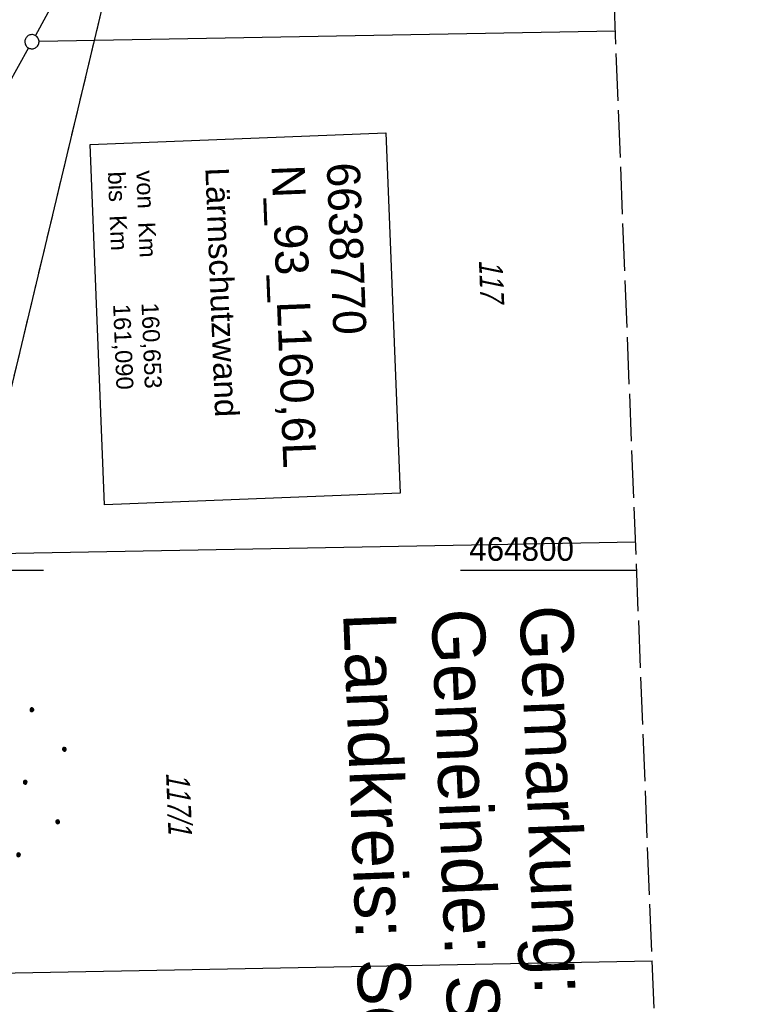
# Model space of a CAD drawing. Extents: x 511155 to 511479, y 464515 to 465450.
# Tile 23 of 41: x 511402 to 511479, y 464754 to 464858. Entities that reach past the tile are written whole.
import ezdxf

# ---------------------------------------------------------------- set-up
doc = ezdxf.new("R2010")
doc.units = 0
doc.header["$LTSCALE"] = 10
doc.header["$MEASUREMENT"] = 0
for name, pattern in [('AUSGEZOGEN', [0]), ('LT00', [0]), ('LT14', [0.6, 0.5, -0.1]), ('STRICHLINIE2', [0.375, 0.25, -0.125])]:
    doc.linetypes.add(name, pattern=pattern)
doc.layers.get('0').update_dxf_attribs({"linetype": 'LT00'})
for name, color, linetype in [('--EK_Haltung', 7, 'STRICHLINIE2'), ('--EL_Haltung', 182, 'STRICHLINIE2'), ('ABWASSERLTG', 24, 'LT00'), ('BW_TEXT_B', 20, 'AUSGEZOGEN'), ('DFK_FLUR_NR', 250, 'LT00'), ('DFK_GZPKT', 250, 'LT00'), ('DFK_KATASTER', 250, 'LT00'), ('DFK_NUTZUNG', 250, 'LT00'), ('GRENZNAME_B', 250, 'Continuous'), ('V103_RASTER', 250, 'LT00')]:
    doc.layers.add(name, color=color, linetype=linetype)
doc.layers.add('-BLATT_103-RAND', color=7, linetype='LT14', plot=False)
doc.styles.add('Beschrift', font='ARIAL.TTF')
doc.styles.get("Standard").update_dxf_attribs({"font": 'ARIAL.TTF'})
doc.styles.add('UNIR-H', font='unir_h.shx', dxfattribs={"width": 0.8})

# ---------------------------------------------------------------- blocks, each defined once
blk = doc.blocks.new('SYMB7010')
at = {"color": 0, "linetype": 'ByBlock'}
for points in [[(-0.031408, 0.499213), (-0.093728, 0.49134), (-0.15457, 0.475719), (-0.212975, 0.452595), (-0.268021, 0.422333), (-0.31884, 0.385411), (-0.36463, 0.342411), (-0.40467, 0.29401), (-0.438329, 0.240973), (-0.465074, 0.184136), (-0.484486, 0.124395), (-0.496256, 0.062692), (-0.5002, 0)], [(-0.5002, 0), (-0.496256, -0.062692), (-0.484486, -0.124395), (-0.465075, -0.184136), (-0.438329, -0.240973), (-0.404671, -0.29401), (-0.36463, -0.342411), (-0.31884, -0.385411), (-0.268021, -0.422333), (-0.212975, -0.452595), (-0.154571, -0.475719), (-0.093728, -0.49134), (-0.031408, -0.499213), (0.031408, -0.499213)], [(0.5002, 0), (0.496256, 0.062692), (0.484485, 0.124395), (0.465074, 0.184136), (0.438329, 0.240973), (0.40467, 0.29401), (0.36463, 0.342411), (0.31884, 0.385411), (0.268021, 0.422333), (0.212975, 0.452595), (0.15457, 0.475719), (0.093728, 0.49134), (0.031408, 0.499213), (-0.031408, 0.499213)], [(0.031408, -0.499213), (0.093728, -0.491341), (0.15457, -0.475719), (0.212975, -0.452595), (0.268021, -0.422333), (0.31884, -0.385411), (0.36463, -0.342411), (0.404671, -0.294011), (0.438329, -0.240974), (0.465075, -0.184136), (0.484486, -0.124395), (0.496256, -0.062692), (0.500201, 0)]]:
    blk.add_lwpolyline(points, dxfattribs=at)
blk = doc.blocks.new('Ackerland7')
at = {"layer": 'DFK_NUTZUNG', "color": 0, "linetype": 'ByBlock'}
for p, q in [((-4, 3.93), (-4, 3.67)), ((-3.95, 3.63), (-3.95, 3.97)), ((-3.9, 3.99), (-3.9, 3.61)), ((-3.85, 3.6), (-3.85, 4)), ((-3.8, 3.99), (-3.8, 3.61)), ((-3.75, 3.63), (-3.75, 3.97)), ((-3.7, 3.93), (-3.7, 3.67)), ((-3.65, 3.8), (-3.65, 3.8)), ((3.7, 3.93), (3.7, 3.67)), ((3.75, 3.63), (3.75, 3.97)), ((3.8, 3.99), (3.8, 3.61)), ((3.85, 3.6), (3.85, 4)), ((3.9, 3.99), (3.9, 3.61)), ((3.95, 3.63), (3.95, 3.97)), ((4, 3.93), (4, 3.67)), ((4.05, 3.8), (4.05, 3.8)), ((-7.85, 0.13), (-7.85, -0.13)), ((-7.8, -0.17), (-7.8, 0.17)), ((-7.75, 0.19), (-7.75, -0.19)), ((-7.7, -0.2), (-7.7, 0.2)), ((-7.65, 0.19), (-7.65, -0.19)), ((-7.6, -0.17), (-7.6, 0.17)), ((-7.55, 0.13), (-7.55, -0.13)), ((-7.5, 0), (-7.5, 0)), ((-0.15, 0.13), (-0.15, -0.13)), ((-0.1, -0.17), (-0.1, 0.17)), ((-0.05, 0.19), (-0.05, -0.19)), ((0, -0.2), (0, 0.2)), ((0.05, 0.19), (0.05, -0.19)), ((0.1, -0.17), (0.1, 0.17)), ((0.15, 0.13), (0.15, -0.13)), ((0.2, 0), (0.2, 0)), ((7.55, 0.13), (7.55, -0.13)), ((7.6, -0.17), (7.6, 0.17)), ((7.65, 0.19), (7.65, -0.19)), ((7.7, -0.2), (7.7, 0.2)), ((7.75, 0.19), (7.75, -0.19)), ((7.8, -0.17), (7.8, 0.17)), ((7.85, 0.13), (7.85, -0.13)), ((7.9, 0), (7.9, 0)), ((-4, -3.67), (-4, -3.93)), ((-3.95, -3.97), (-3.95, -3.63)), ((-3.9, -3.61), (-3.9, -3.99)), ((-3.85, -4), (-3.85, -3.6)), ((-3.8, -3.61), (-3.8, -3.99)), ((-3.75, -3.97), (-3.75, -3.63)), ((-3.7, -3.67), (-3.7, -3.93)), ((-3.65, -3.8), (-3.65, -3.8)), ((3.7, -3.67), (3.7, -3.93)), ((3.75, -3.97), (3.75, -3.63)), ((3.8, -3.61), (3.8, -3.99)), ((3.85, -4), (3.85, -3.6)), ((3.9, -3.61), (3.9, -3.99)), ((3.95, -3.97), (3.95, -3.63)), ((4, -3.67), (4, -3.93)), ((4.05, -3.8), (4.05, -3.8))]:
    blk.add_line(p, q, dxfattribs=at)
for points in [[(-3.65, 3.8), (-3.67, 3.89), (-3.73, 3.96), (-3.81, 3.99), (-3.89, 3.99), (-3.97, 3.96), (-4.03, 3.89), (-4.05, 3.8), (-4.03, 3.71), (-3.97, 3.64), (-3.89, 3.6), (-3.81, 3.6), (-3.73, 3.64), (-3.67, 3.71), (-3.65, 3.8)], [(4.05, 3.8), (4.03, 3.89), (3.97, 3.96), (3.89, 3.99), (3.81, 3.99), (3.73, 3.96), (3.67, 3.89), (3.65, 3.8), (3.67, 3.71), (3.73, 3.64), (3.81, 3.61), (3.89, 3.61), (3.97, 3.64), (4.03, 3.71), (4.05, 3.8)], [(-7.5, 0), (-7.52, 0.09), (-7.58, 0.16), (-7.66, 0.19), (-7.74, 0.19), (-7.82, 0.16), (-7.88, 0.09), (-7.9, 0)], [(0.2, 0), (0.18, 0.09), (0.12, 0.16), (0.04, 0.19), (-0.04, 0.19), (-0.12, 0.16), (-0.18, 0.09), (-0.2, 0)], [(-0.2, 0), (-0.18, -0.09), (-0.12, -0.16), (-0.04, -0.19), (0.04, -0.19), (0.12, -0.16), (0.18, -0.09), (0.2, 0)], [(7.9, 0), (7.88, 0.09), (7.82, 0.16), (7.74, 0.19), (7.66, 0.19), (7.58, 0.16), (7.52, 0.09), (7.5, 0)], [(7.5, 0), (7.52, -0.09), (7.58, -0.16), (7.66, -0.19), (7.74, -0.19), (7.82, -0.16), (7.88, -0.09), (7.9, 0)], [(-7.9, 0), (-7.88, -0.09), (-7.82, -0.16), (-7.74, -0.19), (-7.66, -0.19), (-7.58, -0.16), (-7.52, -0.09), (-7.5, 0)], [(-3.65, -3.8), (-3.67, -3.71), (-3.73, -3.64), (-3.81, -3.61), (-3.89, -3.61), (-3.97, -3.64), (-4.03, -3.71), (-4.05, -3.8), (-4.03, -3.89), (-3.97, -3.96), (-3.89, -3.99), (-3.81, -3.99), (-3.73, -3.96), (-3.67, -3.89), (-3.65, -3.8)], [(4.05, -3.8), (4.03, -3.71), (3.97, -3.64), (3.89, -3.61), (3.81, -3.61), (3.73, -3.64), (3.67, -3.71), (3.65, -3.8), (3.67, -3.89), (3.73, -3.96), (3.81, -3.99), (3.89, -3.99), (3.97, -3.96), (4.03, -3.89), (4.05, -3.8)]]:
    blk.add_lwpolyline(points, dxfattribs=at)

msp = doc.modelspace()

# ---------------------------------------------------------------- linework, layer by layer
at = {"layer": '-BLATT_103-RAND'}
msp.add_lwpolyline([(511155.19, 465438.82), (511191.77, 464514.55), (511478.54, 464525.89), (511441.97, 465450.17), (511155.19, 465438.82)], dxfattribs=at)
at = {"layer": 'ABWASSERLTG'}
msp.add_lwpolyline([(511463.43, 464907.86), (511417.44, 464885.68), (511372.37, 464697.22), (511317.89, 464685.92)], dxfattribs=at)
at = {"layer": 'DFK_KATASTER'}
for p, q in [((511443.82, 464929.33), (511404.13, 464856.54)), ((511465.44, 464857.01), (511404.52, 464855.89)), ((511403.41, 464855.22), (511380.53, 464814.15)), ((511380.73, 464801.41), (511467.58, 464803.01)), ((511469.33, 464758.66), (511380.08, 464757.02))]:
    msp.add_line(p, q, dxfattribs=at)
at = {"layer": 'V103_RASTER'}
for p, q in [((511395, 464800), (511405, 464800)), ((511449.06, 464800), (511467.69, 464800))]:
    msp.add_line(p, q, dxfattribs=at)

# ---------------------------------------------------------------- block references
at = {"layer": 'DFK_GZPKT', "xscale": 1.500000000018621, "yscale": 1.5, "zscale": 1.5, "rotation": 264.7377099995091}
msp.add_blockref('SYMB7010', (511403.77, 464855.88), dxfattribs=at)
at = {"layer": 'DFK_NUTZUNG', "rotation": 264.7376999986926}
msp.add_blockref('Ackerland7', (511403.06, 464777.59), dxfattribs=at)

# ---------------------------------------------------------------- texts
at = {"layer": 'DFK_FLUR_NR', "oblique": 13.754, "width": 0.75}
for s, p in [('117', (511451.01, 464832.81)), ('117/1', (511417.94, 464778.61))]:
    msp.add_text(s, height=2.5, rotation=272.2662, dxfattribs=at).set_placement(p)
at = {"layer": 'GRENZNAME_B', "insert": (511460.91, 464796.43), "char_height": 5.6, "attachment_point": 1, "rotation": 272.2662, "style": 'UNIR-H'}
msp.add_mtext('{\\W1;Gemarkung: Kronstetten\\PGemeinde: Schwandorf\\PLandkreis: Schwandorf}', dxfattribs=at)
at = {"layer": 'V103_RASTER', "width": 0.951}
msp.add_text(' 464800', height=2.5, rotation=-0.0005, dxfattribs=at).set_placement((511449.06, 464801))

# ---------------------------------------------------------------- next in the draw order: texts
at = {"layer": 'BW_TEXT_B', "insert": (511438.42, 464843.18), "char_height": 2, "width": 32.5304, "attachment_point": 1, "rotation": 272.2662, "style": 'Beschrift', "bg_fill": 3, "box_fill_scale": 1.8, "bg_fill_color": 256, "bg_fill_transparency": 3935252}
msp.add_mtext('\\pt10,14;{\\Funir_o|c0;\\H1.75x;6638770}\\P\\ptz;{\\H1.75x;N_93_L160,6L\\W0.8;\\P\\H0.3714x;\\W1;\\P\\H1.924x;Lärmschutzwand\\P\\H0.1999x;\\P\\H3.602x;\\P\\pt14;von  Km^I160,653\\Pbis  Km^I161,090}', dxfattribs=at)

# ---------------------------------------------------------------- next in the draw order: linework, layer by layer
at = {"layer": '--EK_Haltung'}
msp.add_line((511417.27, 464884.95), (511372.54, 464697.95), dxfattribs=at)
at = {"layer": '--EL_Haltung'}
msp.add_line((511417.27, 464884.95), (511372.54, 464697.95), dxfattribs=at)
at = {"layer": 'BW_TEXT_B'}
msp.add_lwpolyline([(511441.19, 464846.24), (511442.7, 464808.16), (511411.45, 464806.93), (511409.94, 464845.01)], close=True, dxfattribs=at)

doc.saveas('drawing.dxf')
